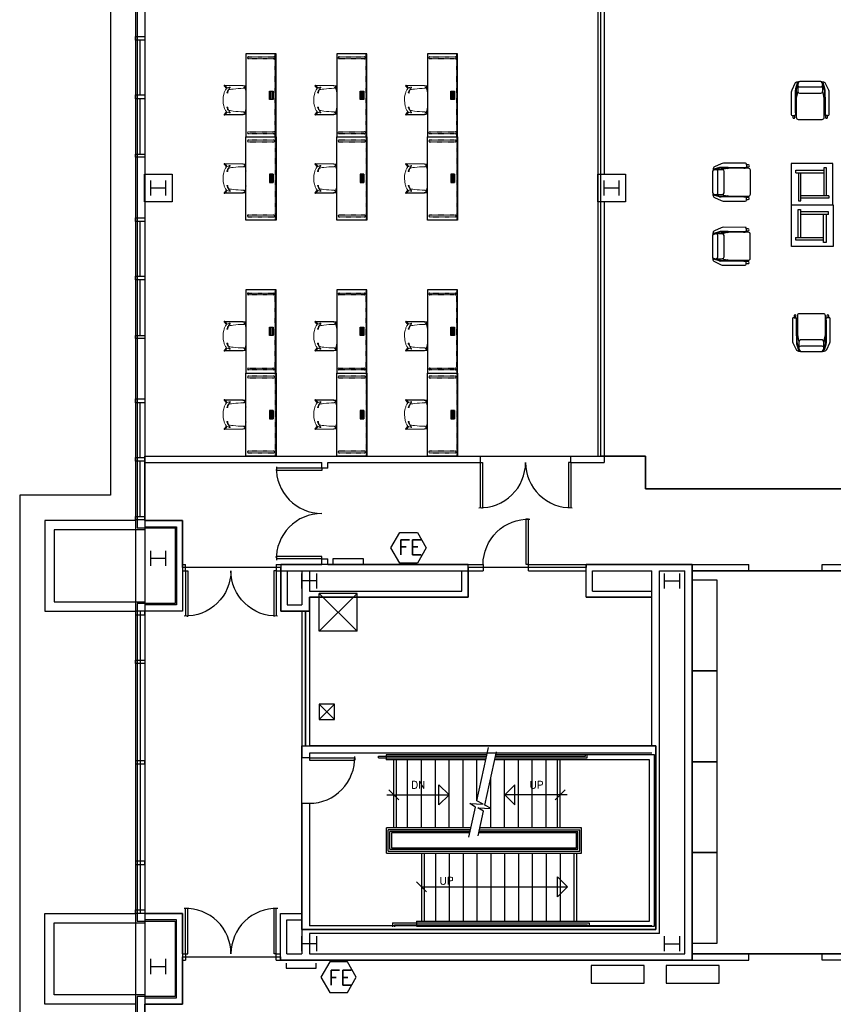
# Model space of a CAD drawing. Header units: inches. Extents: x -92 to 3837, y -260 to 2192.
# Tile 13 of 31: x -92 to 554, y 858 to 1640. Entities that reach past the tile are written whole.
import ezdxf
from ezdxf import colors
from ezdxf.entities.mleader import LeaderData, LeaderLine
from ezdxf.math import Vec2, Vec3

# ---------------------------------------------------------------- set-up
doc = ezdxf.new("R2010")
doc.units = ezdxf.units.IN
doc.header["$MEASUREMENT"] = 0
doc.linetypes.add('Hidden_SM', pattern=[0.09375, 0.0625, -0.03125])
doc.layers.get('0').update_dxf_attribs({"linetype": 'CONTINUOUS'})
for name, color, linetype in [('A-FLOR-STRS', 9, 'CONTINUOUS'), ('A-GLAZ', 8, 'CONTINUOUS'), ('A-ROOF', 8, 'CONTINUOUS'), ('A-WALL', 7, 'CONTINUOUS'), ('F-PROT-EQPM', 8, 'CONTINUOUS'), ('I-DOOR', 9, 'CONTINUOUS'), ('I-EQPM', 8, 'CONTINUOUS'), ('I-FLOR-CASE', 8, 'CONTINUOUS'), ('I-FURN', 8, 'CONTINUOUS'), ('I-FURN-CHAR', 9, 'CONTINUOUS'), ('I-FURN-CONF', 9, 'CONTINUOUS'), ('I-FURN-FILE', 9, 'CONTINUOUS'), ('I-GLAZ', 8, 'CONTINUOUS'), ('I-WALL', 8, 'CONTINUOUS'), ('S-COLS', 7, 'CONTINUOUS'), ('triGrossAreaLayer', 7, 'CONTINUOUS'), ('triLabelLayer', 7, 'CONTINUOUS'), ('triMeasuredGrossAreaLayer', 7, 'CONTINUOUS'), ('triSpaceLayer', 7, 'CONTINUOUS')]:
    doc.layers.add(name, color=color, linetype=linetype)
doc.styles.add('FDC_SPC', font='ROMANS.SHX', dxfattribs={"height": 12})
doc.styles.get("Standard").update_dxf_attribs({"font": 'romans.shx'})

# ---------------------------------------------------------------- blocks, each defined once
blk = doc.blocks.new('Signage - Cisco Digital Signage - AV Equipment-4566309-POWER _ COMM - LEVEL 03')
for p, q in [((12, 4), (-12, 4)), ((-12, 4), (-12, 0)), ((12, 0), (12, 4))]:
    blk.add_line(p, q)
blk = doc.blocks.new('door')
for p, q in [((0, 0), (-36, 0)), ((-36, 0), (-36, -1.8)), ((0, 0), (0, -1.8)), ((0, -1.8), (-36, -1.8))]:
    blk.add_line(p, q)
at = {"extrusion": (0, 0, -1)}
blk.add_ellipse((0, 0), major_axis=(25.46, 25.46), ratio=1, start_param=2.356194, end_param=3.956783, dxfattribs=at)
blk = doc.blocks.new('door2')
for p, q in [((0, 72), (-36, 72)), ((-36, 70.875), (-36, 70.2)), ((0, 72), (0, 70.2)), ((0, 70.2), (-36, 70.2)), ((-36, 1.125), (-36, 1.8)), ((0, 1.8), (-36, 1.8)), ((0, 0), (-36, 0)), ((0, 0), (0, 1.8))]:
    blk.add_line(p, q)
for centre, start, end in [((0, 72), 178.293015, 270), ((0, 0), 90, 181.706985)]:
    blk.add_arc(centre, 36, start, end)
blk = doc.blocks.new('Seating-Lounge_Chair-Studio_TK-Lasai_ALLCA-R2015 - Lasai Lounge Chair - or Ikea Ekenaset-5904382-LEVEL 02 - CAD Team Plan')
for p, q in [((-12.17, 13.64), (-14.66, 8.27)), ((-11.74, 2.69), (-11.74, 8.46)), ((-11.55, 9.77), (-10.22, 14.13)), ((-11.21, 8.38), (-11.21, 2.54)), ((-9.71, 13.97), (-11.02, 9.69)), ((-9.62, 14.84), (-10.28, 14.84)), ((-9.47, 14.21), (-9.89, 12.72)), ((-9.89, 12.72), (-9.89, 7.52)), ((-8.48, 10.94), (8.48, 10.94)), ((8.28, 15.26), (-7.86, 15.26)), ((7.83, 15.26), (-7.83, 15.26)), ((9.89, 12.72), (9.47, 14.21)), ((10.28, 14.84), (9.62, 14.84)), ((9.71, 13.97), (11.02, 9.69)), ((9.89, 7.52), (9.89, 12.72)), ((11.55, 9.77), (10.22, 14.13)), ((11.21, 8.38), (11.21, 2.54)), ((11.74, 2.69), (11.74, 8.46)), ((14.66, 8.27), (12.17, 13.64)), ((-15.02, 6.66), (-15.02, -10.85)), ((-11.74, 2.69), (-11.21, 2.54)), ((-11.74, -9.74), (-11.74, 2.69)), ((-11.21, 2.54), (-10.83, 3.33)), ((-10.22, 6.47), (-11.12, 1.89)), ((-11.12, 1.89), (-11.12, -13.22)), ((-10.83, 3.33), (-11.11, 1.94)), ((-11.11, 1.94), (-11.11, -9.74)), ((-8.53, 5.95), (8.53, 5.95)), ((11.12, 1.89), (10.22, 6.47)), ((11.11, 1.94), (10.83, 3.33)), ((10.83, 3.33), (11.21, 2.54)), ((11.11, -9.74), (11.11, 1.94)), ((11.12, -13.22), (11.12, 1.89)), ((11.21, 2.54), (11.74, 2.69)), ((11.74, 2.69), (11.74, -9.74)), ((15.02, -10.85), (15.02, 6.66)), ((-14.21, -11.66), (-13.78, -11.66)), ((-13.78, -11.66), (-13.78, -13.21)), ((-13.78, -11.66), (-12.21, -11.66)), ((-12.21, -13.21), (-12.21, -11.66)), ((-11.11, -9.74), (-11.74, -9.74)), ((-11.74, -9.74), (-11.74, -10.93)), ((-11.74, -10.93), (-11.11, -10.93)), ((-11.11, -9.51), (-11.11, -10.7)), ((-11.11, -10.93), (-11.11, -13.18)), ((-9.52, -14.82), (9.52, -14.82)), ((-9.47, -14.82), (-7.56, -14.82)), ((-7.56, -14.82), (7.56, -14.82)), ((7.56, -14.82), (9.47, -14.82)), ((11.11, -9.51), (11.11, -10.7)), ((11.74, -9.74), (11.11, -9.74)), ((11.11, -13.18), (11.11, -10.93)), ((11.11, -10.93), (11.74, -10.93)), ((11.74, -9.74), (11.74, -10.93)), ((12.21, -11.66), (12.21, -13.21)), ((13.78, -11.66), (12.21, -11.66)), ((13.78, -13.21), (13.78, -11.66)), ((13.78, -11.66), (14.21, -11.66))]:
    blk.add_line(p, q)
for centre, radius, start, end in [((-11.22, 6.66), 3.8, 154.87593, 180), ((-10.29, 12.76), 2.07, 89.8755, 155.08695), ((-7.24, 8.46), 4.5, 163, 180), ((-6.71, 8.38), 4.5, 163, 180), ((-9.08, 13.78), 1.19, 117, 163), ((-8.4, 12.44), 1.51, 169.66002, 266.90072), ((-9.08, 13.78), 0.66, 121.13768, 163), ((-8.77, 13.36), 1.71, 90.00065, 119.99935), ((-8.07, 13.82), 1.45, 81.63699, 164.39894), ((-7.83, 12.92), 2.34, 89.81455, 113.54943), ((7.83, 12.92), 2.34, 66.45057, 90.18545), ((8.07, 13.82), 1.45, 15.60106, 81.63699), ((8.4, 12.44), 1.51, 273.09928, 10.33998), ((8.77, 13.36), 1.71, 60.00065, 89.99935), ((9.08, 13.78), 0.66, 17, 58.86232), ((9.08, 13.78), 1.19, 17, 63), ((10.29, 12.76), 2.07, 24.91305, 90.1245), ((6.71, 8.38), 4.5, 0, 17), ((7.24, 8.46), 4.5, 0, 17), ((11.22, 6.66), 3.8, 360, 25.12407), ((-8.65, 6.16), 1.6, 138.9208, 168.91567), ((-8.3, 7.52), 1.59, 180, 191.10178), ((-8.3, 7.52), 1.59, 191.10178, 261.5181), ((8.3, 7.52), 1.59, 278.4819, 348.89822), ((8.3, 7.52), 1.59, 348.89822, 360), ((8.65, 6.16), 1.6, 11.08433, 41.0792), ((-14.21, -10.85), 0.811, 180, 270), ((-12.99, -13.21), 0.787, 180, 360), ((-12.55, -10.93), 0.809, 295.45997, 360), ((-9.52, -13.22), 1.6, 180, 270), ((-9.47, -13.18), 1.64, 180, 270), ((9.47, -13.18), 1.64, 270, 360), ((9.52, -13.22), 1.6, 270, 360), ((12.55, -10.93), 0.809, 180, 244.54003), ((12.99, -13.21), 0.787, 180, 360), ((14.21, -10.85), 0.811, 270, 360)]:
    blk.add_arc(centre, radius, start, end)
blk = doc.blocks.new('Table-Coffee-Teknion-STTSQ_Spectrum-R2013 - 15_ High-5916181-LEVEL 02 - CAD Team Plan')
for p, q in [((16.5, 16.5), (-16.5, 16.5)), ((-16.5, 16.5), (-16.5, -16.5)), ((16.5, -16.5), (16.5, 16.5)), ((-12.9, 9.02), (-12.9, 11.02)), ((-12.9, 11.02), (9.35, 11.02)), ((-12.9, 9.02), (9.35, 9.02)), ((-10.9, 9.02), (-10.9, -13.23)), ((-8.9, -13.23), (-8.9, 9.02)), ((9.35, 13.02), (9.35, -9.23)), ((11.35, 13.02), (9.35, 13.02)), ((11.35, -9.23), (11.35, 13.02)), ((-10.9, -13.23), (-8.9, -13.23)), ((13.35, -9.23), (-8.9, -9.23)), ((13.35, -11.23), (-8.9, -11.23)), ((13.35, -9.23), (13.35, -11.23)), ((-16.5, -16.5), (16.5, -16.5))]:
    blk.add_line(p, q)
blk = doc.blocks.new('Table-Coffee-Teknion-STTSQ_Spectrum-R2013 - 15_ High-5916377-LEVEL 02 - CAD Team Plan')
for p, q in [((-16.5, 16.5), (16.5, 16.5)), ((-16.5, -16.5), (-16.5, 16.5)), ((16.5, 16.5), (16.5, -16.5)), ((-10.9, 13.23), (-8.9, 13.23)), ((-10.9, -9.02), (-10.9, 13.23)), ((-8.9, 13.23), (-8.9, -9.02)), ((13.35, 11.23), (-8.9, 11.23)), ((13.35, 9.23), (-8.9, 9.23)), ((9.35, -13.02), (9.35, 9.23)), ((11.35, 9.23), (11.35, -13.02)), ((13.35, 9.23), (13.35, 11.23)), ((-12.9, -9.02), (-12.9, -11.02)), ((-12.9, -9.02), (9.35, -9.02)), ((-12.9, -11.02), (9.35, -11.02)), ((11.35, -13.02), (9.35, -13.02)), ((16.5, -16.5), (-16.5, -16.5))]:
    blk.add_line(p, q)
blk = doc.blocks.new('Blu Dot - Construct - Bench - 42_-5938190-LEVEL 02 - CAD Team Plan')
for p, q in [((21, 7), (-21, 7)), ((-21, 7), (-21, -7)), ((21, -7), (21, 7)), ((-21, -7), (21, -7))]:
    blk.add_line(p, q)
blk = doc.blocks.new('exec office storage1 - exec office storage-6439116-LEVEL 02 - CAD Team Plan')
for p, q in [((207.05, 153.87), (187.38, 153.87)), ((207.05, 81.87), (207.05, 153.87)), ((187.38, 81.87), (207.05, 81.87))]:
    blk.add_line(p, q)
blk = doc.blocks.new('exec office storage2 - exec office storage-6439144-LEVEL 02 - CAD Team Plan')
for p, q in [((207.05, 1917.13), (187.38, 1917.13)), ((207.05, 1845.13), (207.05, 1917.13)), ((187.38, 1845.13), (207.05, 1845.13))]:
    blk.add_line(p, q)
blk = doc.blocks.new('exec office storage3 - exec office storage-6439160-LEVEL 02 - CAD Team Plan')
for p, q in [((207.05, 297.87), (187.38, 297.87)), ((207.05, 225.87), (207.05, 297.87)), ((187.38, 225.87), (207.05, 225.87))]:
    blk.add_line(p, q)
blk = doc.blocks.new('exec office storage4 - exec office storage-6439176-LEVEL 02 - CAD Team Plan')
for p, q in [((207.05, 2061.13), (187.38, 2061.13)), ((207.05, 1989.13), (207.05, 2061.13)), ((187.38, 1989.13), (207.05, 1989.13))]:
    blk.add_line(p, q)
blk = doc.blocks.new('Steelcase Coalesse - Wrapp Side - Seating - Sled Base - Chair-5882366-LEVEL 02 - CAD Team Plan')
at = {"lineweight": 5}
for p, q in [((-11.69, -2.88), (-11.94, -17.29)), ((-11.32, -0.56), (-11.69, -2.88)), ((-11.49, -17.08), (-11.24, -3.08)), ((-11.24, -3.08), (-10.89, -0.86)), ((-10.89, -0.86), (-9.32, -2.54)), ((-9.23, -1.62), (-10.29, -0.56)), ((10.3, -0.56), (9.24, -1.62)), ((9.33, -2.54), (10.9, -0.86)), ((10.9, -0.86), (11.25, -3.08)), ((11.25, -3.08), (11.49, -17.08)), ((11.7, -2.88), (11.33, -0.56)), ((11.95, -17.29), (11.7, -2.88)), ((-9.52, -15.37), (-11.49, -17.08)), ((-9.72, -13.1), (-10.26, -13.1)), ((-9.65, -13.3), (-9.72, -13.1)), ((-8.05, -14.08), (-8.43, -14.42)), ((-7.87, -14.86), (-7.54, -14.57)), ((-5.57, -15.06), (-5.61, -15.78)), ((5.62, -15.78), (5.58, -15.06)), ((7.55, -14.57), (7.88, -14.86)), ((8.44, -14.42), (8.05, -14.08)), ((11.49, -17.08), (9.53, -15.37)), ((9.73, -13.1), (9.66, -13.3)), ((10.27, -13.1), (9.73, -13.1)), ((-11.12, -17.68), (-9.14, -15.96)), ((9.15, -15.96), (11.12, -17.68))]:
    blk.add_line(p, q, dxfattribs=at)
for centre, radius, start, end in [((59.9, -1.97), 69.22, 180.4713, 187.33573), ((-8.32, -2.04), 1, 104.75367, 155.16429), ((0, -34.83), 34.83, 99.75072, 104.2675), ((0, -34.83), 34.83, 75.74712, 80.25057), ((8.33, -2.04), 1, 24.83571, 75.74712), ((-59.89, -1.97), 69.22, 352.66427, 359.5287), ((-5.93, -12.78), 4.34, 184.33123, 195.67122), ((-4.02, -12.26), 6.32, 195.53564, 209.51558), ((-7.5, -11.47), 2.83, 220.40257, 228.06335), ((-5.24, -9.11), 6.1, 227.03598, 233.38195), ((-10.51, -16.16), 2.71, 39.94954, 52.76091), ((59.9, -1.97), 69.22, 187.33573, 189.37193), ((-6.45, -12.92), 1.98, 189.37193, 216.1909), ((-5.4, -11.11), 4.49, 236.53011, 249.51577), ((-6.45, -12.92), 1.98, 236.54191, 260.28241), ((-0.27, 2.39), 18.93, 249.27419, 252.59392), ((-0.21, 23.51), 38.93, 260.28241, 262.09003), ((0.22, 23.51), 38.93, 277.90997, 279.71759), ((0.28, 2.39), 18.93, 287.40608, 290.72581), ((6.46, -12.92), 1.98, 279.71759, 303.45809), ((5.41, -11.11), 4.49, 290.48423, 303.46989), ((6.46, -12.92), 1.98, 323.8091, 350.62807), ((-59.89, -1.97), 69.22, 350.62807, 352.66427), ((10.52, -16.16), 2.71, 127.23909, 140.05046), ((5.24, -9.11), 6.1, 306.61805, 312.96402), ((7.51, -11.47), 2.83, 311.93665, 319.59743), ((4.03, -12.26), 6.32, 330.48442, 344.46436), ((5.94, -12.78), 4.34, 344.32879, 355.66877), ((-11.44, -17.3), 0.5, 179, 311), ((-4.94, -11.96), 5.81, 223.59209, 247.44051), ((0.05, 0.05), 18.81, 247.44051, 255.26367), ((-0.2, 2.58), 19.13, 252.56411, 253.58296), ((0, 0.92), 19.64, 256.04355, 284.13974), ((-0.04, 0.05), 18.81, 284.91763, 292.55965), ((0.21, 2.58), 19.13, 286.41704, 287.43589), ((4.95, -11.96), 5.81, 292.55965, 316.40791), ((11.45, -17.3), 0.5, 229, 1)]:
    blk.add_arc(centre, radius, start, end, dxfattribs=at)
blk = doc.blocks.new('Steelcase Coalesse - Wrapp Side - Seating - Sled Base - Chair-V5-LEVEL 02 - CAD Team Plan')
at = {"lineweight": 5}
for p, q in [((-11.69, -2.88), (-11.94, -17.29)), ((-11.32, -0.56), (-11.69, -2.88)), ((-11.49, -17.08), (-11.24, -3.08)), ((-11.24, -3.08), (-10.89, -0.86)), ((-10.89, -0.86), (-9.32, -2.54)), ((-9.23, -1.62), (-10.29, -0.56)), ((10.3, -0.56), (9.24, -1.62)), ((9.33, -2.54), (10.9, -0.86)), ((10.9, -0.86), (11.25, -3.08)), ((11.25, -3.08), (11.49, -17.08)), ((11.7, -2.88), (11.33, -0.56)), ((11.95, -17.29), (11.7, -2.88)), ((-9.52, -15.37), (-11.49, -17.08)), ((-9.72, -13.1), (-10.26, -13.1)), ((-9.65, -13.3), (-9.72, -13.1)), ((-8.05, -14.08), (-8.43, -14.42)), ((-7.87, -14.86), (-7.54, -14.57)), ((-5.57, -15.06), (-5.61, -15.78)), ((5.62, -15.78), (5.58, -15.06)), ((7.55, -14.57), (7.88, -14.86)), ((8.44, -14.42), (8.05, -14.08)), ((11.49, -17.08), (9.53, -15.37)), ((9.73, -13.1), (9.66, -13.3)), ((10.27, -13.1), (9.73, -13.1)), ((-11.12, -17.68), (-9.14, -15.96)), ((9.15, -15.96), (11.12, -17.68))]:
    blk.add_line(p, q, dxfattribs=at)
for centre, radius, start, end in [((59.9, -1.97), 69.22, 180.4713, 187.33573), ((-8.32, -2.04), 1, 104.75367, 155.16429), ((0, -34.83), 34.83, 99.75072, 104.2675), ((0, -34.83), 34.83, 75.74712, 80.25057), ((8.33, -2.04), 1, 24.83571, 75.74712), ((-59.89, -1.97), 69.22, 352.66427, 359.5287), ((-5.93, -12.78), 4.34, 184.33123, 195.67122), ((-4.02, -12.26), 6.32, 195.53564, 209.51558), ((-7.5, -11.47), 2.83, 220.40257, 228.06335), ((-5.24, -9.11), 6.1, 227.03598, 233.38195), ((-10.51, -16.16), 2.71, 39.94954, 52.76091), ((59.9, -1.97), 69.22, 187.33573, 189.37193), ((-6.45, -12.92), 1.98, 189.37193, 216.1909), ((-5.4, -11.11), 4.49, 236.53011, 249.51577), ((-6.45, -12.92), 1.98, 236.54191, 260.28241), ((-0.27, 2.39), 18.93, 249.27419, 252.59392), ((-0.21, 23.51), 38.93, 260.28241, 262.09003), ((0.22, 23.51), 38.93, 277.90997, 279.71759), ((0.28, 2.39), 18.93, 287.40608, 290.72581), ((6.46, -12.92), 1.98, 279.71759, 303.45809), ((5.41, -11.11), 4.49, 290.48423, 303.46989), ((6.46, -12.92), 1.98, 323.8091, 350.62807), ((-59.89, -1.97), 69.22, 350.62807, 352.66427), ((10.52, -16.16), 2.71, 127.23909, 140.05046), ((5.24, -9.11), 6.1, 306.61805, 312.96402), ((7.51, -11.47), 2.83, 311.93665, 319.59743), ((4.03, -12.26), 6.32, 330.48442, 344.46436), ((5.94, -12.78), 4.34, 344.32879, 355.66877), ((-11.44, -17.3), 0.5, 179, 311), ((-4.94, -11.96), 5.81, 223.59209, 247.44051), ((0.05, 0.05), 18.81, 247.44051, 255.26367), ((-0.2, 2.58), 19.13, 252.56411, 253.58296), ((0, 0.92), 19.64, 256.04355, 284.13974), ((-0.04, 0.05), 18.81, 284.91763, 292.55965), ((0.21, 2.58), 19.13, 286.41704, 287.43589), ((4.95, -11.96), 5.81, 292.55965, 316.40791), ((11.45, -17.3), 0.5, 229, 1)]:
    blk.add_arc(centre, radius, start, end, dxfattribs=at)
blk = doc.blocks.new('Desk-Learning_Tables-Teknion-THWRD_Rectangular_Worksurface-R2015 - 24x66-6465817-LEVEL 02 - CAD Team Plan')
for p, q in [((-33, 12), (-33, -12)), ((33, 12), (-33, 12)), ((-3.29, 6.55), (-3.29, 9.45)), ((-3.29, 9.45), (3.29, 9.45)), ((3.29, 9.45), (-3.29, 9.45)), ((-3.29, 9.04), (3.29, 9.04)), ((3.29, 8.11), (-3.29, 8.11)), ((-2.63, 7.84), (-2.63, 7.13)), ((-2.63, 7.84), (-1.54, 7.84)), ((-1.54, 7.13), (-1.54, 7.84)), ((-1.27, 7.84), (-0.19, 7.84)), ((-1.27, 7.84), (-1.27, 7.13)), ((-0.19, 7.13), (-0.19, 7.84)), ((0.19, 7.84), (0.19, 7.13)), ((0.19, 7.84), (1.27, 7.84)), ((1.27, 7.13), (1.27, 7.84)), ((1.54, 7.84), (1.54, 7.13)), ((1.54, 7.84), (2.63, 7.84)), ((2.63, 7.13), (2.63, 7.84)), ((3.29, 9.45), (3.29, 6.55)), ((33, -12), (33, 12)), ((3.29, 6.96), (-3.29, 6.96)), ((3.29, 6.55), (-3.29, 6.55)), ((-2.63, 7.13), (-1.54, 7.13)), ((-1.27, 7.13), (-0.19, 7.13)), ((0.19, 7.13), (1.27, 7.13)), ((1.54, 7.13), (2.63, 7.13)), ((-33, -12), (33, -12))]:
    blk.add_line(p, q)
at = {"linetype": 'Hidden_SM'}
for p, q in [((-33, 12), (-33, 11.3)), ((33, 11.3), (-33, 11.3)), ((-30.46, -10.09), (-30.46, 10.09)), ((-29.08, 10.18), (-29.08, -10.18)), ((29.08, -10.18), (29.08, 10.18)), ((30.46, 10.18), (30.46, -10.18)), ((33, 11.3), (33, 12))]:
    blk.add_line(p, q, dxfattribs=at)
for centre, start, end in [((-29.77, 10.18), 90, 180), ((-29.77, 10.18), 360, 90), ((29.77, 10.18), 90, 180), ((29.77, 10.18), 360, 90), ((-29.77, -10.18), 172.35512, 270), ((-29.77, -10.18), 270, 7.64488), ((29.77, -10.18), 180, 270), ((29.77, -10.18), 270, 360)]:
    blk.add_arc(centre, 0.694, start, end, dxfattribs=at)
blk = doc.blocks.new('Desk-Learning_Tables-Teknion-THWRD_Rectangular_Worksurface-R2015 - 24x66-6466149-LEVEL 02 - CAD Team Plan')
for p, q in [((-33, 12), (33, 12)), ((-33, -12), (-33, 12)), ((33, 12), (33, -12)), ((3.29, -6.55), (-3.29, -6.55)), ((-3.29, -6.55), (-3.29, -9.45)), ((3.29, -6.96), (-3.29, -6.96)), ((-2.63, -7.13), (-1.54, -7.13)), ((-2.63, -7.84), (-2.63, -7.13)), ((-1.54, -7.13), (-1.54, -7.84)), ((-1.27, -7.13), (-0.19, -7.13)), ((-1.27, -7.84), (-1.27, -7.13)), ((-0.19, -7.13), (-0.19, -7.84)), ((0.19, -7.13), (1.27, -7.13)), ((0.19, -7.84), (0.19, -7.13)), ((1.27, -7.13), (1.27, -7.84)), ((1.54, -7.84), (1.54, -7.13)), ((1.54, -7.13), (2.63, -7.13)), ((2.63, -7.13), (2.63, -7.84)), ((3.29, -9.45), (3.29, -6.55)), ((33, -12), (-33, -12)), ((3.29, -8.11), (-3.29, -8.11)), ((-3.29, -9.04), (3.29, -9.04)), ((-3.29, -9.45), (3.29, -9.45)), ((3.29, -9.45), (-3.29, -9.45)), ((-2.63, -7.84), (-1.54, -7.84)), ((-1.27, -7.84), (-0.19, -7.84)), ((0.19, -7.84), (1.27, -7.84)), ((1.54, -7.84), (2.63, -7.84))]:
    blk.add_line(p, q)
at = {"linetype": 'Hidden_SM'}
for p, q in [((-30.46, 10.09), (-30.46, -10.09)), ((-29.08, -10.18), (-29.08, 10.18)), ((29.08, 10.18), (29.08, -10.18)), ((30.46, -10.18), (30.46, 10.18)), ((-33, -12), (-33, -11.3)), ((33, -11.3), (-33, -11.3)), ((33, -11.3), (33, -12))]:
    blk.add_line(p, q, dxfattribs=at)
for centre, start, end in [((-29.77, 10.18), 90, 187.64488), ((-29.77, 10.18), 352.35512, 90), ((29.77, 10.18), 90, 180), ((29.77, 10.18), 0, 90), ((-29.77, -10.18), 180, 270), ((-29.77, -10.18), 270, 0), ((29.77, -10.18), 180, 270), ((29.77, -10.18), 270, 0)]:
    blk.add_arc(centre, 0.694, start, end, dxfattribs=at)

msp = doc.modelspace()

# ---------------------------------------------------------------- linework, layer by layer
at = {"layer": 'A-FLOR-STRS'}
for p, q in [((199, 1056), (199, 1052)), ((278.97, 1056), (199, 1056)), ((270.92, 1019.4), (280.21, 1061.67)), ((277.36, 1016.04), (286.66, 1058.31)), ((412, 1056), (286.15, 1056)), ((357.09, 1055), (357.09, 1056.5)), ((358.59, 1053.5), (358.59, 1056.5)), ((412, 920), (412, 1056)), ((193, 1053.5), (193, 1055)), ((193, 1055), (278.75, 1055)), ((193, 1053.5), (278.42, 1053.5)), ((278.09, 1052), (199, 1052)), ((205, 998), (205, 1052)), ((207.09, 998), (207.09, 1052)), ((216, 998), (216, 1052)), ((227, 998), (227, 1052)), ((238, 998), (238, 1052)), ((249, 998), (249, 1052)), ((260, 998), (260, 1052)), ((271, 1019.76), (271, 1052)), ((408, 1052), (285.27, 1052)), ((285.6, 1053.5), (358.59, 1053.5)), ((285.93, 1055), (357.09, 1055)), ((293, 998), (293, 1052)), ((304, 998), (304, 1052)), ((315, 998), (315, 1052)), ((326, 998), (326, 1052)), ((335, 998), (335, 1052)), ((337, 998), (337, 1052)), ((408, 924), (408, 1052)), ((240.87, 1016.21), (240.87, 1032.21)), ((240.87, 1032.21), (248.87, 1024.21)), ((282, 998), (282, 1037.52)), ((301.22, 1032.21), (293.22, 1024.21)), ((301.22, 1016.21), (301.22, 1032.21)), ((199.45, 1024.21), (248.87, 1024.21)), ((201.09, 1028.21), (209.09, 1020.21)), ((248.87, 1024.21), (240.87, 1016.21)), ((293.22, 1024.21), (301.22, 1016.21)), ((342.64, 1024.21), (293.22, 1024.21)), ((341, 1028.21), (333, 1020.21)), ((269.84, 1014.47), (265.27, 1017.2)), ((265.27, 1017.2), (275.89, 1016.65)), ((275.89, 1016.65), (270.92, 1019.4)), ((264.6, 990.66), (269.84, 1014.47)), ((271.72, 1013.84), (282.33, 1013.29)), ((276.28, 1011.11), (271.72, 1013.84)), ((272, 991.65), (276.28, 1011.11)), ((282.33, 1013.29), (277.36, 1016.04)), ((199.09, 978), (199.09, 998)), ((266.21, 998), (199.09, 998)), ((200.44, 979.5), (200.44, 996.5)), ((265.88, 996.5), (200.44, 996.5)), ((201.94, 981), (201.94, 995)), ((265.55, 995), (201.94, 995)), ((203.09, 994), (203.09, 982)), ((265.33, 994), (203.09, 994)), ((350, 994), (272.52, 994)), ((272.74, 995), (351.15, 995)), ((273.07, 996.5), (352.65, 996.5)), ((354, 998), (273.4, 998)), ((350, 982), (350, 994)), ((351.15, 981), (351.15, 995)), ((352.65, 979.5), (352.65, 996.5)), ((354, 978), (354, 998)), ((199.09, 978), (354, 978)), ((200.44, 979.5), (352.65, 979.5)), ((201.94, 981), (351.15, 981)), ((203.09, 982), (350, 982)), ((227, 978), (227, 924)), ((229, 978), (229, 924)), ((238, 978), (238, 924)), ((249, 978), (249, 924)), ((260, 978), (260, 924)), ((271, 978), (271, 924)), ((282, 978), (282, 924)), ((293, 978), (293, 924)), ((304, 978), (304, 924)), ((315, 978), (315, 924)), ((326, 978), (326, 924)), ((337, 978), (337, 924)), ((348, 978), (348, 924)), ((350, 978), (350, 924)), ((230.91, 947.22), (222.91, 955.22)), ((334.91, 943.13), (334.91, 959.13)), ((334.91, 959.13), (342.91, 951.13)), ((227, 951.13), (342.91, 951.13)), ((342.91, 951.13), (334.91, 943.13)), ((204, 922.5), (204, 919.5)), ((204, 922.5), (360, 922.5)), ((223.09, 924), (223.09, 920)), ((223.09, 924), (408, 924)), ((360, 922.5), (360, 919.5)), ((205.5, 921), (205.5, 919.5)), ((205.5, 921), (358.5, 921)), ((223.09, 920), (412, 920)), ((358.5, 921), (358.5, 919.5))]:
    msp.add_line(p, q, dxfattribs=at)
at = {"layer": 'A-GLAZ'}
for p, q in [((3.69, 1579.85), (3.69, 1623.23)), ((3.69, 1532.85), (3.69, 1576.85)), ((3.69, 1435.97), (3.69, 1479.35)), ((3.69, 1388.97), (3.69, 1432.97)), ((3.69, 1292.08), (3.69, 1335.47)), ((3.69, 1245.08), (3.69, 1289.08)), ((3.69, 1170), (3.69, 930))]:
    msp.add_line(p, q, dxfattribs=at)
at = {"layer": 'A-GLAZ', "flags": 128}
for points in [[(0, 1623.23), (0, 1626.23), (7.37, 1626.23), (7.37, 1623.23)], [(0, 1576.85), (0, 1579.85), (7.37, 1579.85), (7.37, 1576.85)], [(0, 1530.35), (0, 1532.85), (7.37, 1532.85), (7.37, 1530.35)], [(0, 1479.35), (0, 1482.35), (7.37, 1482.35), (7.37, 1479.35)], [(0, 1432.97), (0, 1435.97), (7.37, 1435.97), (7.37, 1432.97)], [(0, 1386.47), (0, 1388.97), (7.37, 1388.97), (7.37, 1386.47)], [(0, 1335.47), (0, 1338.47), (7.37, 1338.47), (7.37, 1335.47)], [(0, 1289.08), (0, 1292.08), (7.37, 1292.08), (7.37, 1289.08)], [(0, 1242.58), (0, 1245.08), (7.37, 1245.08), (7.37, 1242.58)], [(7.37, 1167), (7.37, 1170), (0, 1170), (0, 1167)], [(7.37, 1131), (7.37, 1128.5), (0, 1128.5), (0, 1131)], [(7.37, 1048.75), (7.37, 1051.25), (0, 1051.25), (0, 1048.75)], [(7.37, 969), (7.37, 971.5), (0, 971.5), (0, 969)], [(7.37, 933), (7.37, 930), (0, 930), (0, 933)]]:
    msp.add_lwpolyline(points, close=True, dxfattribs=at)
at = {"layer": 'A-ROOF', "flags": 128}
msp.add_lwpolyline([(0, 2100), (-20, 2100), (-20, 1262), (-92, 1262), (-92, 838), (-20, 838), (-20, -20), (1106.74, -20)], dxfattribs=at)
at = {"layer": 'A-WALL'}
for p, q in [((0, 1530), (0, 570)), ((7.37, 1530), (7.37, 570)), ((-72, 1242), (-72, 1170)), ((0, 1242), (-72, 1242)), ((7.37, 1242.08), (37.37, 1242.08)), ((7.37, 1237.08), (32.37, 1237.08)), ((32.37, 1237.08), (32.37, 1175)), ((37.37, 1242.08), (37.37, 1207.09)), ((-64.62, 1234.62), (-64.62, 1177.38)), ((7.37, 1234.62), (-64.62, 1234.62)), ((37.37, 1207.09), (39.69, 1207.09)), ((39.69, 1202.09), (39.69, 1207.09)), ((111.75, 1207.09), (147.75, 1207.09)), ((111.75, 1207.09), (111.75, 1202.09)), ((147.75, 1207.09), (147.75, 1211.58)), ((147.75, 1211.58), (152.75, 1211.58)), ((152.75, 1207.09), (152.75, 1211.58)), ((152.75, 1207.09), (275.92, 1207.09)), ((275.92, 1207.09), (275.92, 1202.09)), ((311.92, 1207.09), (487, 1207.09)), ((311.92, 1202.09), (311.92, 1207.09)), ((487, 1202.09), (487, 1207.09)), ((545, 1207.09), (602, 1207.09)), ((545, 1202.09), (545, 1207.09)), ((37.37, 1202.09), (37.37, 1170)), ((37.37, 1202.09), (39.69, 1202.09)), ((111.75, 1202.09), (275.92, 1202.09)), ((115.25, 1202.09), (115.25, 1170)), ((120.25, 1202.09), (120.25, 1175)), ((132, 1202.09), (132, 1175)), ((138, 1202.09), (138, 1186)), ((259.06, 1186), (259.06, 1202.09)), ((264.06, 1181), (264.06, 1202.09)), ((311.92, 1202.09), (357.77, 1202.09)), ((357.77, 1181), (357.77, 1202.09)), ((362.77, 1202.09), (410, 1202.09)), ((362.77, 1186), (362.77, 1202.09)), ((410, 1063.19), (410, 1202.09)), ((416, 914.19), (416, 1202.09)), ((416, 1202.09), (436, 1202.09)), ((436, 897.99), (436, 1202.09)), ((442, 897.99), (442, 1202.09)), ((442, 1202.09), (487, 1202.09)), ((545, 1202.09), (593, 1202.09)), ((138, 1186), (259.06, 1186)), ((138, 1181), (138, 1063.19)), ((138, 1181), (264.06, 1181)), ((357.77, 1181), (410, 1181)), ((362.77, 1186), (410, 1186)), ((-64.62, 1177.38), (7.37, 1177.38)), ((32.37, 1175), (7.37, 1175)), ((120.25, 1175), (132, 1175)), ((-72, 1170), (0, 1170)), ((37.37, 1170), (7.37, 1170)), ((115.25, 1170), (132, 1170)), ((132, 1170), (132, 1053.5)), ((410, 1063.19), (138, 1063.19)), ((410, 1057.19), (138, 1057.19)), ((138, 1057.19), (138, 1053.5)), ((138, 1053.5), (132, 1053.5)), ((132, 1017.5), (132, 897.99)), ((132, 1017.5), (138, 1017.5)), ((138, 1017.5), (138, 920.19)), ((-72, 930), (0, 930)), ((-72, 858), (-72, 930)), ((-64.62, 922.62), (7.37, 922.62)), ((-64.62, 865.38), (-64.62, 922.62)), ((37.37, 930), (7.37, 930)), ((32.37, 925), (7.37, 925)), ((32.37, 863), (32.37, 925)), ((37.37, 897.99), (37.37, 930)), ((115.19, 897.99), (115.19, 930)), ((115.19, 930), (132, 930)), ((120.19, 897.99), (120.19, 925)), ((120.19, 925), (132, 925)), ((410, 920.19), (138, 920.19)), ((416, 914.19), (138, 914.19)), ((138, 914.19), (138, 897.99)), ((37.37, 897.99), (39.75, 897.99)), ((37.37, 892.99), (39.75, 892.99)), ((37.37, 858), (37.37, 892.99)), ((39.75, 897.99), (39.75, 892.99)), ((111.69, 892.99), (111.69, 897.99)), ((111.69, 897.99), (115.19, 897.99)), ((111.69, 892.99), (487, 892.99)), ((120.19, 897.99), (132, 897.99)), ((138, 897.99), (436, 897.99)), ((442, 897.99), (487, 897.99)), ((487, 892.99), (487, 897.99)), ((593, 897.99), (545, 897.99)), ((545, 892.99), (545, 897.99)), ((635.01, 892.99), (545, 892.99)), ((7.37, 865.38), (-64.62, 865.38)), ((7.37, 863), (32.37, 863)), ((0, 858), (-72, 858)), ((7.37, 858), (37.37, 858))]:
    msp.add_line(p, q, dxfattribs=at)
at = {"layer": 'F-PROT-EQPM'}
for points in [[(230.77, 1220.28), (223.77, 1208.16), (209.77, 1208.16), (202.77, 1220.28), (209.77, 1232.41), (223.77, 1232.41)], [(175.21, 879.35), (168.21, 891.48), (154.21, 891.48), (147.21, 879.35), (154.21, 867.23), (168.21, 867.23)]]:
    msp.add_lwpolyline(points, close=True, dxfattribs=at)
at = {"layer": 'I-EQPM'}
for p, q in [((175.81, 1184), (145.81, 1184)), ((175.81, 1184), (145.81, 1154)), ((175.81, 1154), (145.81, 1184)), ((145.81, 1154), (145.81, 1184)), ((175.81, 1154), (175.81, 1184)), ((175.81, 1154), (145.81, 1154)), ((145.81, 1084.09), (157.81, 1096.09)), ((145.81, 1096.09), (157.81, 1084.09))]:
    msp.add_line(p, q, dxfattribs=at)
msp.add_lwpolyline([(145.81, 1084.09), (157.81, 1084.09), (157.81, 1096.09), (145.81, 1096.09)], close=True, dxfattribs=at)
at = {"layer": 'I-GLAZ'}
for p, q in [((0, 1770.12), (0, 1530)), ((7.37, 1770.12), (7.37, 1530))]:
    msp.add_line(p, q, dxfattribs=at)
at = {"layer": 'I-WALL'}
for p, q in [((367, 1742.5), (367, 1293.08)), ((372, 1742.5), (372, 1517)), ((372, 1495), (372, 1288.08)), ((7.37, 1293.08), (273.63, 1293.08)), ((273.63, 1293.08), (273.63, 1288.08)), ((345.63, 1288.08), (345.63, 1293.08)), ((345.63, 1293.08), (367, 1293.08)), ((7.37, 1288.08), (147.75, 1288.08)), ((147.75, 1283.58), (147.75, 1288.08)), ((152.75, 1283.58), (147.75, 1283.58)), ((152.75, 1283.58), (152.75, 1288.08)), ((152.75, 1288.08), (273.63, 1288.08)), ((345.63, 1288.08), (372, 1288.08))]:
    msp.add_line(p, q, dxfattribs=at)
at = {"layer": 'S-COLS'}
for points in [[(29, 1495), (7, 1495), (7, 1517), (29, 1517)], [(389, 1495), (367, 1495), (367, 1517), (389, 1517)]]:
    msp.add_lwpolyline(points, close=True, dxfattribs=at)
at = {"layer": 'S-COLS', "flags": 128}
for points in [[(12, 1500), (12, 1512)], [(24, 1500), (24, 1512)], [(372, 1500), (372, 1512)], [(384, 1500), (384, 1512)], [(12, 1506), (24, 1506)], [(372, 1506), (384, 1506)], [(12, 1206.01), (12, 1218.01)], [(12, 1212.01), (24, 1212.01)], [(24, 1206.01), (24, 1218.01)], [(132, 1188), (132, 1200)], [(144, 1188), (144, 1200)], [(420, 1188), (420, 1200)], [(432, 1188), (432, 1200)], [(144, 1194), (132, 1194)], [(420, 1194), (432, 1194)], [(132, 900), (132, 912)], [(144, 900), (144, 912)], [(420, 900), (420, 912)], [(432, 900), (432, 912)], [(144, 906), (132, 906)], [(420, 906), (432, 906)], [(12, 881.9), (12, 893.9)], [(24, 881.9), (24, 893.9)], [(12, 887.9), (24, 887.9)]]:
    msp.add_lwpolyline(points, dxfattribs=at)
at = {"layer": 'triGrossAreaLayer'}
msp.add_lwpolyline([(3634.62, 2098.62), (1.38, 2098.62), (1.38, 1236.09), (31.38, 1236.09), (31.38, 1176), (1.38, 1176), (1.38, 924), (31.38, 924), (31.38, 864), (1.38, 864), (1.38, 1.38), (1363.56, 1.38), (1423.25, -27.47)], dxfattribs=at)
at = {"layer": 'triMeasuredGrossAreaLayer'}
msp.add_lwpolyline([(3628.62, 2092.62), (7.37, 2092.62), (7.37, 1242.09), (37.37, 1242.09), (37.37, 1170), (7.37, 1170), (7.37, 930), (37.37, 930), (37.37, 858), (7.37, 858), (7.37, 7.37), (1364.94, 7.37), (1425.72, -22)], dxfattribs=at)
at = {"layer": 'triSpaceLayer'}
for points in [[(369.5, 1802.5), (7.37, 1802.5), (7.37, 1293.09), (369.5, 1293.09), (369.5, 1802.5)], [(649, 1267.03), (404.72, 1267.03), (404.72, 1293.09), (369.5, 1293.09), (369.5, 1701.59), (873.5, 1701.59), (873.5, 1272.09), (649, 1272.09), (649, 1267.03)], [(37.37, 1170), (7.37, 1170), (7.37, 930), (37.37, 930), (37.37, 895.5), (115.19, 895.5), (115.19, 930), (132, 930), (132, 1063.19), (135, 1063.19), (135, 1170), (115.25, 1170), (115.25, 1204.59), (37.37, 1204.59), (37.37, 1170)], [(413, 1063.19), (410, 1063.19), (410, 1181), (357.78, 1181), (357.78, 1207.09), (442, 1207.09), (442, 893), (115.19, 893), (115.19, 930), (132, 930), (132, 930), (132, 917.19), (413, 917.19), (413, 1063.19)], [(115.25, 1207.09), (115.25, 1170), (138, 1170), (138, 1181), (264.06, 1181), (264.06, 1207.09), (115.25, 1207.09)], [(264.06, 1204.59), (264.06, 1181), (138, 1181), (138, 1170), (135, 1170), (135, 1063.19), (410, 1063.19), (410, 1181), (357.78, 1181), (357.78, 1204.59), (264.06, 1204.59)], [(593, 898), (442, 898), (442, 1202.09), (593, 1202.09), (593, 898)], [(132, 1063.19), (413, 1063.19), (413, 917.19), (132, 917.19), (132, 1063.19)]]:
    msp.add_lwpolyline(points, close=True, dxfattribs=at)
for points in [[(593, 1202.09), (442, 1202.09), (442, 1207.09), (357.78, 1207.09), (357.78, 1204.59), (264.06, 1204.59), (264.06, 1207.09), (115.25, 1207.09), (115.25, 1204.59), (37.37, 1204.59), (37.37, 1242.09), (7.37, 1242.09), (7.37, 1293.09), (404.72, 1293.09), (404.72, 1267.03), (649, 1267.03)], [(7.37, 826.78), (7.37, 858), (37.37, 858), (37.37, 895.5), (37.37, 895.5), (115.19, 895.5), (115.19, 893), (442, 893), (442, 898), (593, 898)]]:
    msp.add_lwpolyline(points, dxfattribs=at)

# ---------------------------------------------------------------- block references
at = {"layer": 'I-DOOR'}
msp.add_blockref('door2', (147.75, 1211.58), dxfattribs=at)
for name, p, rotation in [('door2', (345.63, 1288.08), 89.99999999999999), ('door', (311.92, 1207.09), 270), ('door2', (39.75, 897.99), 270)]:
    msp.add_blockref(name, p, dxfattribs=dict(at, rotation=rotation))
at = {"layer": 'I-DOOR', "xscale": -1, "rotation": 270}
msp.add_blockref('door2', (39.69, 1202.09), dxfattribs=at)
at = {"layer": 'I-DOOR', "xscale": -1}
msp.add_blockref('door', (138, 1053.5), dxfattribs=at)
at = {"layer": 'I-EQPM', "xscale": -1}
msp.add_blockref('Signage - Cisco Digital Signage - AV Equipment-4566309-POWER _ COMM - LEVEL 03', (168.75, 1207.76), dxfattribs=at)
at = {"layer": 'I-EQPM', "rotation": 180}
msp.add_blockref('Signage - Cisco Digital Signage - AV Equipment-4566309-POWER _ COMM - LEVEL 03', (131.5, 890.45), dxfattribs=at)
at = {"layer": 'I-FURN'}
msp.add_blockref('Table-Coffee-Teknion-STTSQ_Spectrum-R2013 - 15_ High-5916181-LEVEL 02 - CAD Team Plan', (537.1, 1508.99), dxfattribs=at)
at = {"layer": 'I-FURN', "rotation": 180}
msp.add_blockref('Table-Coffee-Teknion-STTSQ_Spectrum-R2013 - 15_ High-5916377-LEVEL 02 - CAD Team Plan', (537.35, 1475.99), dxfattribs=at)
at = {"layer": 'I-FURN-CHAR'}
msp.add_blockref('Seating-Lounge_Chair-Studio_TK-Lasai_ALLCA-R2015 - Lasai Lounge Chair - or Ikea Ekenaset-5904382-LEVEL 02 - CAD Team Plan', (535.62, 1575.26), dxfattribs=at)
for p, rotation in [((473.28, 1510.58), 89.90563433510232), ((473.19, 1459.7), 89.90563433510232), ((536.54, 1391.33), 180)]:
    msp.add_blockref('Seating-Lounge_Chair-Studio_TK-Lasai_ALLCA-R2015 - Lasai Lounge Chair - or Ikea Ekenaset-5904382-LEVEL 02 - CAD Team Plan', p, dxfattribs=dict(at, rotation=rotation))
at = {"layer": 'I-FURN-CONF'}
for name, p, rotation in [('Desk-Learning_Tables-Teknion-THWRD_Rectangular_Worksurface-R2015 - 24x66-6465817-LEVEL 02 - CAD Team Plan', (99.66, 1579.54), 269.9999999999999), ('Desk-Learning_Tables-Teknion-THWRD_Rectangular_Worksurface-R2015 - 24x66-6465817-LEVEL 02 - CAD Team Plan', (171.66, 1579.54), 269.9999999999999), ('Desk-Learning_Tables-Teknion-THWRD_Rectangular_Worksurface-R2015 - 24x66-6465817-LEVEL 02 - CAD Team Plan', (243.66, 1579.54), 269.9999999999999), ('Steelcase Coalesse - Wrapp Side - Seating - Sled Base - Chair-5882366-LEVEL 02 - CAD Team Plan', (88.22, 1575.77), 269.9999998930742), ('Steelcase Coalesse - Wrapp Side - Seating - Sled Base - Chair-5882366-LEVEL 02 - CAD Team Plan', (160.22, 1575.77), 269.9999998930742), ('Steelcase Coalesse - Wrapp Side - Seating - Sled Base - Chair-5882366-LEVEL 02 - CAD Team Plan', (232.22, 1575.77), 269.9999998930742), ('Desk-Learning_Tables-Teknion-THWRD_Rectangular_Worksurface-R2015 - 24x66-6466149-LEVEL 02 - CAD Team Plan', (99.66, 1513.54), 90.00000000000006), ('Desk-Learning_Tables-Teknion-THWRD_Rectangular_Worksurface-R2015 - 24x66-6466149-LEVEL 02 - CAD Team Plan', (171.66, 1513.54), 90.00000000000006), ('Desk-Learning_Tables-Teknion-THWRD_Rectangular_Worksurface-R2015 - 24x66-6466149-LEVEL 02 - CAD Team Plan', (243.66, 1513.54), 90.00000000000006), ('Steelcase Coalesse - Wrapp Side - Seating - Sled Base - Chair-V5-LEVEL 02 - CAD Team Plan', (88.22, 1513.54), 269.9999998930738), ('Steelcase Coalesse - Wrapp Side - Seating - Sled Base - Chair-V5-LEVEL 02 - CAD Team Plan', (160.22, 1513.54), 269.9999998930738), ('Steelcase Coalesse - Wrapp Side - Seating - Sled Base - Chair-V5-LEVEL 02 - CAD Team Plan', (232.22, 1513.54), 269.9999998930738), ('Desk-Learning_Tables-Teknion-THWRD_Rectangular_Worksurface-R2015 - 24x66-6465817-LEVEL 02 - CAD Team Plan', (99.66, 1392.08), 269.9999999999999), ('Desk-Learning_Tables-Teknion-THWRD_Rectangular_Worksurface-R2015 - 24x66-6465817-LEVEL 02 - CAD Team Plan', (171.66, 1392.08), 269.9999999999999), ('Desk-Learning_Tables-Teknion-THWRD_Rectangular_Worksurface-R2015 - 24x66-6465817-LEVEL 02 - CAD Team Plan', (243.66, 1392.08), 269.9999999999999), ('Steelcase Coalesse - Wrapp Side - Seating - Sled Base - Chair-5882366-LEVEL 02 - CAD Team Plan', (88.22, 1388.31), 269.9999998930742), ('Steelcase Coalesse - Wrapp Side - Seating - Sled Base - Chair-5882366-LEVEL 02 - CAD Team Plan', (160.22, 1388.31), 269.9999998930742), ('Steelcase Coalesse - Wrapp Side - Seating - Sled Base - Chair-5882366-LEVEL 02 - CAD Team Plan', (232.22, 1388.31), 269.9999998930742), ('Desk-Learning_Tables-Teknion-THWRD_Rectangular_Worksurface-R2015 - 24x66-6466149-LEVEL 02 - CAD Team Plan', (99.66, 1326.08), 90.00000000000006), ('Desk-Learning_Tables-Teknion-THWRD_Rectangular_Worksurface-R2015 - 24x66-6466149-LEVEL 02 - CAD Team Plan', (171.66, 1326.08), 90.00000000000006), ('Desk-Learning_Tables-Teknion-THWRD_Rectangular_Worksurface-R2015 - 24x66-6466149-LEVEL 02 - CAD Team Plan', (243.66, 1326.08), 90.00000000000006), ('Steelcase Coalesse - Wrapp Side - Seating - Sled Base - Chair-V5-LEVEL 02 - CAD Team Plan', (88.22, 1326.08), 269.9999998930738), ('Steelcase Coalesse - Wrapp Side - Seating - Sled Base - Chair-V5-LEVEL 02 - CAD Team Plan', (160.22, 1326.08), 269.9999998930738), ('Steelcase Coalesse - Wrapp Side - Seating - Sled Base - Chair-V5-LEVEL 02 - CAD Team Plan', (232.22, 1326.08), 269.9999998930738)]:
    msp.add_blockref(name, p, dxfattribs=dict(at, rotation=rotation))
at = {"layer": 'I-FURN-FILE'}
for name, p in [('exec office storage4 - exec office storage-6439176-LEVEL 02 - CAD Team Plan', (254.62, -866.63)), ('exec office storage3 - exec office storage-6439160-LEVEL 02 - CAD Team Plan', (254.62, 824.63)), ('exec office storage2 - exec office storage-6439144-LEVEL 02 - CAD Team Plan', (254.62, -866.63)), ('exec office storage1 - exec office storage-6439116-LEVEL 02 - CAD Team Plan', (254.62, 824.63)), ('Blu Dot - Construct - Bench - 42_-5938190-LEVEL 02 - CAD Team Plan', (382.75, 881.75)), ('Blu Dot - Construct - Bench - 42_-5938190-LEVEL 02 - CAD Team Plan', (442.25, 881.75))]:
    msp.add_blockref(name, p, dxfattribs=at)

# ---------------------------------------------------------------- texts
at = {"layer": 'A-FLOR-STRS', "text_generation_flag": 6}
for s, p in [('DN', (218.94, 1029.09)), ('UP', (312.86, 1029.09)), ('UP', (241.46, 952.93))]:
    msp.add_text(s, height=6, rotation=180, dxfattribs=at).set_placement(p)
at = {"layer": 'F-PROT-EQPM'}
for p in [(208.66, 1214.68), (153.11, 872.96)]:
    msp.add_text('FE', height=12, dxfattribs=at).set_placement(p)
at = {"layer": 'triLabelLayer', "color": 7, "char_height": 12, "attachment_point": 5, "style": 'FDC_SPC'}
for insert in [(188.44, 1547.8), (189.66, 1188.55), (269.69, 1102.46), (71.19, 1050.05), (517.5, 1050.05), (278.59, 1037), (272.5, 990.19)]:
    msp.add_mtext('{\\fSansSerif;\\H0.01;}', dxfattribs=dict(at, insert=insert))

# ---------------------------------------------------------------- leaders
at = {"layer": 'I-FLOR-CASE'}
ml = msp.add_multileader_mtext('Standard', dxfattribs=at)
ml.set_content('GLASS SHELVES', color=256)
ml.set_leader_properties()
ml.build(insert=Vec2(0, 0))
ml.multileader.update_dxf_attribs({"leader_type": 0, "text_right_attachment_type": 6, "dogleg_length": 0.36, "arrow_head_size": 0.18})
ctx = ml.context
ctx.base_point, ctx.arrow_head_size, ctx.landing_gap_size, ctx.plane_origin = Vec3(2901.13, 1435.73), 0.18, 0.09, Vec3(-3.53, 10.44)
ctx.right_attachment = 6
notes = []
notes.append((ctx, [(0, (0, 0, 0), (0, 0), (1, 0), 1, [])]))
ctx.mtext.insert, ctx.mtext.width = Vec3(2901.22, 1438.23), 24.3575
ml = msp.add_multileader_mtext('Standard', dxfattribs=at)
ml.set_content('GLASS SHELVES', color=256)
ml.set_leader_properties()
ml.build(insert=Vec2(0, 0))
ml.multileader.update_dxf_attribs({"leader_type": 0, "text_right_attachment_type": 6, "dogleg_length": 0.36, "arrow_head_size": 0.18})
ctx = ml.context
ctx.base_point, ctx.arrow_head_size, ctx.landing_gap_size, ctx.plane_origin = Vec3(3227.55, 1435.73), 0.18, 0.09, Vec3(322.89, 10.44)
ctx.right_attachment = 6
notes.append((ctx, [(0, (0, 0, 0), (0, 0), (1, 0), 1, [])]))
ctx.mtext.insert, ctx.mtext.width = Vec3(3227.64, 1438.23), 24.3575
for ctx, leaders in notes:
    for number, flags, end, landing, length, lines in leaders:
        leader = LeaderData()
        leader.index, (leader.has_last_leader_line, leader.has_dogleg_vector, leader.attachment_direction) = number, flags
        leader.last_leader_point, leader.dogleg_vector, leader.dogleg_length = Vec3(end), Vec3(landing), length
        for number, points, colour, breaks in lines:
            line = LeaderLine()
            line.index, line.vertices, line.color, line.breaks = number, Vec3.list(points), colors.encode_raw_color(colour), breaks
            leader.lines.append(line)
        ctx.leaders.append(leader)

doc.saveas('drawing.dxf')
